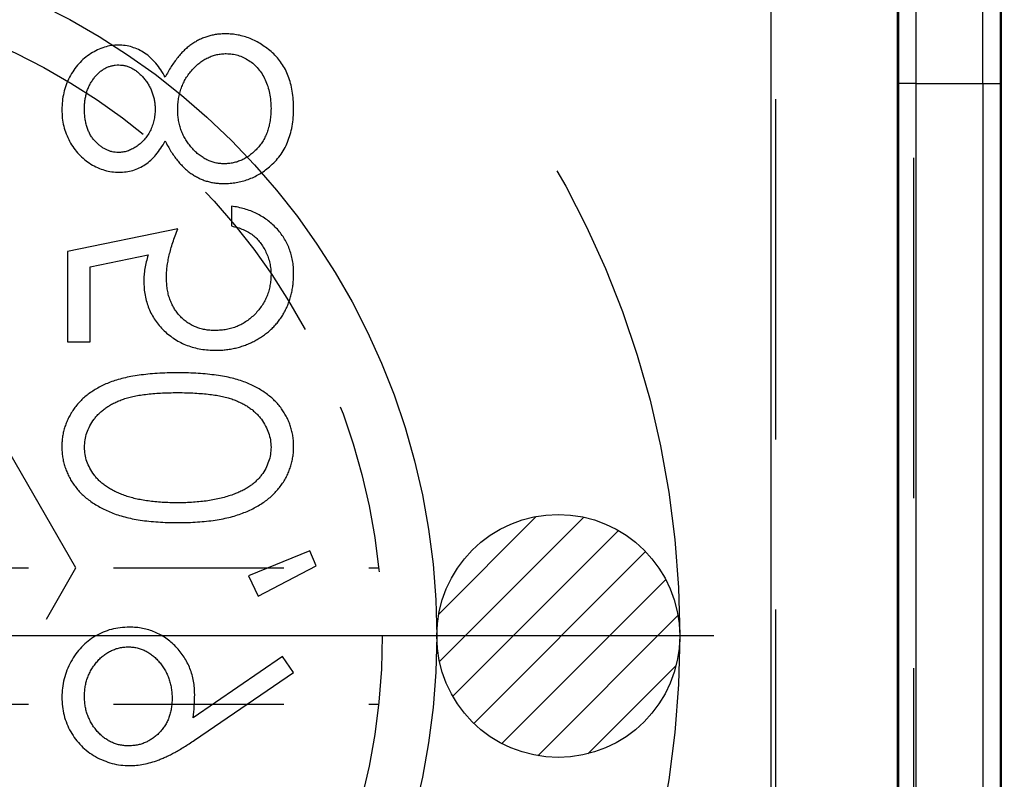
# Model space of a CAD drawing. Extents: x 2651 to 7771, y -1163 to 1075.
# Tile 175 of 256: x 4115 to 4129, y 454 to 465. Entities that reach past the tile are written whole.
import ezdxf

# ---------------------------------------------------------------- set-up
doc = ezdxf.new("R2010")
doc.units = 0
doc.header["$LTSCALE"] = 10
for name, pattern in [('CNSCEN', [17, 15, -1, 0, -1]), ('CNSHID', [4, 3, -1]), ('DASHED', [0.75, 0.5, -0.25]), ('HIDDEN', [0.375, 0.25, -0.125])]:
    doc.linetypes.add(name, pattern=pattern)
doc.layers.get('0').update_dxf_attribs({"linetype": 'CONTINUOUS'})
doc.layers.get('Defpoints').update_dxf_attribs({"linetype": 'CONTINUOUS'})
for name, color, linetype in [('1', 7, 'CONTINUOUS'), ('COOL', 150, 'HIDDEN'), ('DIM', 3, 'CONTINUOUS'), ('WL1-HL', 4, 'CNSHID'), ('WOR1-CL', 1, 'CNSCEN')]:
    doc.layers.add(name, color=color, linetype=linetype)
doc.styles.get("Standard").update_dxf_attribs({"font": 'romans.shx'})
doc.dimstyles.new('MM& INCH5', dxfattribs={"dimtxt": 5, "dimasz": 2.5, "dimexe": 1, "dimexo": 0.5, "dimtad": 0, "dimrnd": 1.38778e-17, "dimzin": 9, "dimdsep": 46, "dimtxsty": 'Standard', "dimblk": 'CLOSED', "dimcen": 0, "dimclrd": 3, "dimclre": 3, "dimclrt": 3, "dimazin": 2, "dimtfac": 0.75, "dimtofl": 0, "dimtmove": 0, "dimatfit": 3, "dimfxl": 0, "dimtolj": 1, "dimarcsym": 0})

# ---------------------------------------------------------------- blocks, each defined once
blk = doc.blocks.new('DSD')
at = {"layer": '1', "color": 6, "linetype": 'DASHED'}
for p, q in [((499.908, 459.883), (499.908, 509.019)), ((501.927, 509.019), (501.927, 460.933)), ((501.71, 495.113), (501.705, 495.113))]:
    blk.add_line(p, q, dxfattribs=at)
at = {"layer": '1', "color": 252, "linetype": 'Continuous'}
for p, q in [((501.692, 464.145), (501.692, 508.531)), ((499.831, 508.003), (499.831, 464.659)), ((501.71, 495.113), (501.71, 477.638)), ((501.969, 495.113), (501.71, 495.113)), ((501.969, 495.113), (502.947, 495.113)), ((501.969, 477.638), (501.969, 495.113)), ((502.947, 495.113), (502.947, 477.638)), ((502.947, 495.113), (503.206, 495.113)), ((503.206, 477.638), (503.206, 495.113))]:
    blk.add_line(p, q, dxfattribs=at)
at = {"layer": '1', "color": 7, "linetype": 'Continuous'}
for p, q in [((503.222, 464.844), (503.222, 508.076)), ((491.91, 493.31), (491.91, 493.019)), ((491.121, 492.978), (489.501, 492.646)), ((489.501, 492.646), (489.501, 491.317)), ((489.834, 492.419), (490.685, 492.593)), ((489.834, 491.317), (489.834, 492.419)), ((489.501, 491.317), (489.834, 491.317)), ((493.06, 488.245), (492.159, 487.878)), ((493.155, 488.027), (493.06, 488.245)), ((492.303, 487.58), (493.155, 488.027)), ((492.159, 487.878), (492.303, 487.58)), ((492.661, 486.692), (491.345, 485.791)), ((492.823, 486.459), (492.661, 486.692)), ((491.365, 485.462), (492.823, 486.459))]:
    blk.add_line(p, q, dxfattribs=at)
at = {"layer": '1', "color": 252, "linetype": 'Continuous'}
blk.add_ellipse((503.149, 495.113), major_axis=(0, 13.213), ratio=0.004363, start_param=4.712389, end_param=6.146594, dxfattribs=at)
at = {"layer": '1', "color": 7, "linetype": 'Continuous'}
blk.add_ellipse((502.89, 495.113), major_axis=(0, 12.954), ratio=0.004451, start_param=4.712389, end_param=6.146594, dxfattribs=at)
at = {"layer": '1', "color": 252, "linetype": 'Continuous'}
blk.add_rational_spline([(501.825, 508.326), (501.757, 508.326), (501.71, 502.853), (501.71, 495.113)], [1, 0.804737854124, 0.804737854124, 1], degree=3, dxfattribs=at)
blk.add_open_spline([(501.969, 495.113), (501.969, 495.394), (501.969, 495.967), (501.97, 496.839), (501.972, 497.737), (501.975, 498.655), (501.978, 499.586), (501.982, 500.522), (501.986, 501.455), (501.992, 502.375), (501.998, 503.272), (502.005, 504.132), (502.012, 504.945), (502.02, 505.695), (502.029, 506.369), (502.039, 506.953), (502.049, 507.432), (502.06, 507.789), (502.072, 508.022), (502.08, 508.052), (502.084, 508.067)], degree=3, knots=[0, 0, 0, 0, 0.041403, 0.084471, 0.129205, 0.175604, 0.223668, 0.273397, 0.324791, 0.377851, 0.432575, 0.488964, 0.547018, 0.606736, 0.668119, 0.731167, 0.795879, 0.862255, 0.930296, 1, 1, 1, 1], dxfattribs=at)
at = {"layer": '1', "color": 7, "linetype": 'Continuous'}
for points, knots in [([(491.823, 495.843), (491.801, 495.842), (491.756, 495.841), (491.689, 495.834), (491.625, 495.822), (491.562, 495.806), (491.501, 495.785), (491.441, 495.758), (491.384, 495.728), (491.327, 495.693), (491.273, 495.652), (491.22, 495.605), (491.169, 495.553), (491.119, 495.494), (491.07, 495.43), (491.024, 495.36), (490.978, 495.285), (490.95, 495.231), (490.936, 495.204)], [0, 0, 0, 0, 0.058854, 0.116315, 0.172675, 0.22878, 0.28458, 0.340257, 0.39663, 0.453507, 0.512318, 0.572648, 0.636022, 0.702363, 0.771483, 0.844184, 0.92007, 1, 1, 1, 1]), ([(492.823, 494.747), (492.822, 494.791), (492.82, 494.875), (492.806, 494.998), (492.781, 495.113), (492.747, 495.22), (492.704, 495.319), (492.649, 495.409), (492.586, 495.492), (492.512, 495.565), (492.434, 495.63), (492.352, 495.687), (492.269, 495.735), (492.184, 495.775), (492.096, 495.805), (492.007, 495.827), (491.916, 495.84), (491.854, 495.842), (491.823, 495.843)], [0, 0, 0, 0, 0.078556, 0.152863, 0.22356, 0.290375, 0.355403, 0.418291, 0.480389, 0.543073, 0.604924, 0.664398, 0.721943, 0.778375, 0.83383, 0.888861, 0.944089, 1, 1, 1, 1]), ([(490.249, 495.677), (490.215, 495.675), (490.146, 495.672), (490.042, 495.648), (489.941, 495.607), (489.842, 495.553), (489.748, 495.485), (489.665, 495.404), (489.591, 495.311), (489.53, 495.206), (489.479, 495.094), (489.445, 494.976), (489.422, 494.853), (489.42, 494.77), (489.418, 494.728)], [0, 0, 0, 0, 0.074058, 0.14887, 0.226668, 0.307735, 0.391157, 0.473929, 0.557928, 0.644989, 0.733364, 0.821092, 0.909287, 1, 1, 1, 1]), ([(490.936, 495.204), (490.915, 495.241), (490.876, 495.314), (490.803, 495.41), (490.724, 495.493), (490.637, 495.56), (490.546, 495.613), (490.45, 495.649), (490.351, 495.673), (490.283, 495.676), (490.249, 495.677)], [0, 0, 0, 0, 0.14586, 0.282426, 0.41085, 0.535029, 0.654701, 0.770133, 0.884556, 1, 1, 1, 1]), ([(491.121, 494.725), (491.121, 494.754), (491.122, 494.81), (491.133, 494.893), (491.149, 494.973), (491.173, 495.048), (491.203, 495.121), (491.24, 495.19), (491.284, 495.255), (491.334, 495.315), (491.388, 495.37), (491.444, 495.419), (491.503, 495.46), (491.565, 495.493), (491.628, 495.521), (491.695, 495.538), (491.763, 495.55), (491.81, 495.551), (491.833, 495.552)], [0, 0, 0, 0, 0.071269, 0.139812, 0.206497, 0.271535, 0.336082, 0.400528, 0.464984, 0.53005, 0.594423, 0.655583, 0.714849, 0.772115, 0.828999, 0.885122, 0.942079, 1, 1, 1, 1]), ([(491.833, 495.552), (491.862, 495.551), (491.92, 495.548), (492.005, 495.529), (492.088, 495.497), (492.167, 495.452), (492.241, 495.397), (492.305, 495.33), (492.363, 495.253), (492.409, 495.166), (492.446, 495.071), (492.471, 494.968), (492.488, 494.858), (492.49, 494.783), (492.491, 494.744)], [0, 0, 0, 0, 0.074898, 0.148596, 0.224471, 0.302323, 0.381919, 0.461149, 0.542417, 0.626716, 0.714597, 0.804903, 0.900127, 1, 1, 1, 1]), ([(489.751, 494.744), (489.751, 494.767), (489.752, 494.811), (489.759, 494.876), (489.771, 494.938), (489.786, 494.998), (489.808, 495.054), (489.833, 495.107), (489.864, 495.157), (489.899, 495.204), (489.937, 495.246), (489.976, 495.284), (490.018, 495.315), (490.062, 495.342), (490.108, 495.361), (490.155, 495.375), (490.204, 495.385), (490.237, 495.386), (490.254, 495.386)], [0, 0, 0, 0, 0.075243, 0.147209, 0.216447, 0.284025, 0.350655, 0.415031, 0.47963, 0.544652, 0.608044, 0.667828, 0.725114, 0.780992, 0.835527, 0.889438, 0.944072, 1, 1, 1, 1]), ([(490.254, 495.386), (490.271, 495.385), (490.304, 495.384), (490.354, 495.374), (490.402, 495.36), (490.449, 495.337), (490.495, 495.31), (490.539, 495.276), (490.583, 495.236), (490.624, 495.19), (490.663, 495.141), (490.696, 495.089), (490.724, 495.034), (490.748, 494.978), (490.766, 494.919), (490.779, 494.858), (490.787, 494.796), (490.788, 494.754), (490.789, 494.732)], [0, 0, 0, 0, 0.054564, 0.107826, 0.161924, 0.21751, 0.274498, 0.334815, 0.397555, 0.464755, 0.532901, 0.600097, 0.665354, 0.731084, 0.796883, 0.863292, 0.930831, 1, 1, 1, 1]), ([(489.418, 494.728), (489.42, 494.686), (489.422, 494.605), (489.444, 494.486), (489.481, 494.372), (489.531, 494.263), (489.592, 494.162), (489.667, 494.072), (489.75, 493.994), (489.844, 493.928), (489.942, 493.874), (490.046, 493.837), (490.151, 493.813), (490.223, 493.81), (490.259, 493.808)], [0, 0, 0, 0, 0.08941, 0.176306, 0.262626, 0.349446, 0.435498, 0.518928, 0.601355, 0.684256, 0.765807, 0.844877, 0.92228, 1, 1, 1, 1]), ([(490.248, 494.099), (490.232, 494.099), (490.202, 494.1), (490.156, 494.109), (490.112, 494.122), (490.069, 494.14), (490.027, 494.164), (489.985, 494.192), (489.945, 494.226), (489.906, 494.264), (489.87, 494.307), (489.837, 494.356), (489.81, 494.409), (489.788, 494.467), (489.772, 494.53), (489.759, 494.597), (489.752, 494.669), (489.751, 494.718), (489.751, 494.744)], [0, 0, 0, 0, 0.050902, 0.101034, 0.151084, 0.203062, 0.256248, 0.310847, 0.368769, 0.430015, 0.49252, 0.556049, 0.621996, 0.690192, 0.761385, 0.836356, 0.915487, 1, 1, 1, 1]), ([(490.789, 494.732), (490.788, 494.705), (490.786, 494.65), (490.771, 494.569), (490.748, 494.491), (490.716, 494.415), (490.675, 494.345), (490.627, 494.282), (490.572, 494.227), (490.51, 494.182), (490.445, 494.146), (490.38, 494.118), (490.314, 494.102), (490.269, 494.1), (490.248, 494.099)], [0, 0, 0, 0, 0.08969, 0.178494, 0.266838, 0.356558, 0.445334, 0.530806, 0.614076, 0.697707, 0.779142, 0.855354, 0.928557, 1, 1, 1, 1]), ([(491.803, 493.933), (491.78, 493.934), (491.737, 493.935), (491.672, 493.946), (491.61, 493.964), (491.549, 493.99), (491.491, 494.023), (491.434, 494.063), (491.379, 494.111), (491.327, 494.165), (491.279, 494.224), (491.237, 494.286), (491.201, 494.352), (491.172, 494.421), (491.149, 494.493), (491.133, 494.568), (491.122, 494.645), (491.121, 494.698), (491.121, 494.725)], [0, 0, 0, 0, 0.057339, 0.113063, 0.169181, 0.225775, 0.283826, 0.343454, 0.405907, 0.471392, 0.538003, 0.603064, 0.667602, 0.732225, 0.797005, 0.863048, 0.930357, 1, 1, 1, 1]), ([(492.491, 494.744), (492.49, 494.714), (492.489, 494.654), (492.479, 494.568), (492.463, 494.487), (492.44, 494.411), (492.412, 494.339), (492.376, 494.272), (492.335, 494.209), (492.286, 494.153), (492.233, 494.101), (492.178, 494.057), (492.121, 494.018), (492.061, 493.987), (492, 493.963), (491.936, 493.945), (491.87, 493.935), (491.825, 493.933), (491.803, 493.933)], [0, 0, 0, 0, 0.076559, 0.149161, 0.218827, 0.285567, 0.350313, 0.414125, 0.477179, 0.540368, 0.602202, 0.662034, 0.719934, 0.775907, 0.831115, 0.886667, 0.942552, 1, 1, 1, 1]), ([(492.467, 493.888), (492.496, 493.913), (492.552, 493.964), (492.625, 494.052), (492.687, 494.148), (492.737, 494.253), (492.775, 494.365), (492.803, 494.485), (492.819, 494.614), (492.822, 494.702), (492.823, 494.747)], [0, 0, 0, 0, 0.119283, 0.237093, 0.354796, 0.474576, 0.59746, 0.724926, 0.858883, 1, 1, 1, 1]), ([(490.259, 493.808), (490.294, 493.81), (490.363, 493.812), (490.463, 493.834), (490.558, 493.871), (490.646, 493.922), (490.728, 493.987), (490.804, 494.067), (490.875, 494.161), (490.915, 494.232), (490.936, 494.268)], [0, 0, 0, 0, 0.121904, 0.239413, 0.35541, 0.472091, 0.592859, 0.718703, 0.854892, 1, 1, 1, 1]), ([(490.936, 494.268), (490.95, 494.242), (490.977, 494.19), (491.02, 494.116), (491.066, 494.049), (491.112, 493.986), (491.16, 493.929), (491.21, 493.878), (491.26, 493.832), (491.313, 493.792), (491.367, 493.757), (491.423, 493.726), (491.481, 493.7), (491.541, 493.679), (491.602, 493.662), (491.665, 493.65), (491.73, 493.644), (491.774, 493.643), (491.797, 493.642)], [0, 0, 0, 0, 0.079525, 0.1551, 0.22722, 0.295911, 0.362056, 0.42552, 0.485813, 0.544495, 0.60146, 0.657841, 0.713974, 0.769468, 0.82613, 0.882885, 0.940701, 1, 1, 1, 1]), ([(491.797, 493.642), (491.828, 493.643), (491.89, 493.644), (491.981, 493.657), (492.069, 493.675), (492.155, 493.702), (492.238, 493.737), (492.317, 493.78), (492.395, 493.829), (492.443, 493.868), (492.467, 493.888)], [0, 0, 0, 0, 0.128158, 0.253673, 0.377325, 0.499385, 0.622918, 0.745839, 0.871395, 1, 1, 1, 1]), ([(492.823, 492.322), (492.822, 492.354), (492.821, 492.418), (492.808, 492.511), (492.789, 492.6), (492.761, 492.686), (492.725, 492.767), (492.68, 492.845), (492.629, 492.919), (492.569, 492.988), (492.504, 493.052), (492.433, 493.109), (492.357, 493.16), (492.277, 493.204), (492.192, 493.242), (492.102, 493.271), (492.007, 493.295), (491.943, 493.305), (491.91, 493.31)], [0, 0, 0, 0, 0.065421, 0.128708, 0.190236, 0.250724, 0.310637, 0.370766, 0.431615, 0.493523, 0.555883, 0.617342, 0.678668, 0.740711, 0.802985, 0.866803, 0.932347, 1, 1, 1, 1]), ([(490.955, 492.264), (490.955, 492.289), (490.956, 492.341), (490.964, 492.421), (490.978, 492.504), (490.996, 492.592), (491.019, 492.683), (491.048, 492.778), (491.082, 492.877), (491.108, 492.944), (491.121, 492.978)], [0, 0, 0, 0, 0.102203, 0.211023, 0.3251, 0.446502, 0.573788, 0.708901, 0.850358, 1, 1, 1, 1]), ([(491.91, 493.019), (491.94, 493.012), (492, 492.999), (492.083, 492.968), (492.158, 492.932), (492.224, 492.888), (492.282, 492.835), (492.333, 492.776), (492.379, 492.709), (492.418, 492.634), (492.451, 492.556), (492.473, 492.474), (492.489, 492.39), (492.49, 492.334), (492.491, 492.305)], [0, 0, 0, 0, 0.094687, 0.181994, 0.264377, 0.34218, 0.418618, 0.496509, 0.577369, 0.661511, 0.746733, 0.831258, 0.915206, 1, 1, 1, 1]), ([(490.685, 492.593), (490.676, 492.559), (490.658, 492.493), (490.637, 492.395), (490.625, 492.301), (490.623, 492.241), (490.622, 492.212)], [0, 0, 0, 0, 0.275068, 0.532901, 0.773973, 1, 1, 1, 1]), ([(490.622, 492.212), (490.623, 492.176), (490.625, 492.105), (490.64, 492.001), (490.663, 491.901), (490.695, 491.807), (490.737, 491.717), (490.789, 491.633), (490.849, 491.553), (490.919, 491.479), (490.996, 491.412), (491.078, 491.353), (491.166, 491.303), (491.259, 491.263), (491.357, 491.231), (491.461, 491.209), (491.57, 491.195), (491.644, 491.193), (491.682, 491.193)], [0, 0, 0, 0, 0.065808, 0.129394, 0.190894, 0.251281, 0.310815, 0.370371, 0.430768, 0.492881, 0.555104, 0.616067, 0.677256, 0.73826, 0.800762, 0.864778, 0.931045, 1, 1, 1, 1]), ([(491.67, 491.483), (491.644, 491.484), (491.593, 491.485), (491.518, 491.495), (491.448, 491.512), (491.381, 491.535), (491.318, 491.565), (491.258, 491.602), (491.203, 491.645), (491.152, 491.696), (491.105, 491.75), (491.065, 491.811), (491.031, 491.876), (491.002, 491.945), (490.981, 492.019), (490.966, 492.096), (490.957, 492.179), (490.955, 492.235), (490.955, 492.264)], [0, 0, 0, 0, 0.065351, 0.127916, 0.18836, 0.247216, 0.30563, 0.36377, 0.422661, 0.482687, 0.5433, 0.604118, 0.664965, 0.727413, 0.791468, 0.858055, 0.927037, 1, 1, 1, 1]), ([(492.491, 492.305), (492.49, 492.278), (492.489, 492.223), (492.477, 492.143), (492.459, 492.065), (492.433, 491.991), (492.401, 491.919), (492.359, 491.852), (492.312, 491.786), (492.257, 491.724), (492.197, 491.668), (492.133, 491.618), (492.064, 491.577), (491.992, 491.542), (491.917, 491.516), (491.838, 491.497), (491.755, 491.486), (491.698, 491.484), (491.67, 491.483)], [0, 0, 0, 0, 0.064207, 0.126425, 0.18768, 0.248216, 0.308305, 0.369661, 0.431699, 0.495947, 0.559758, 0.622295, 0.683911, 0.745092, 0.80674, 0.869087, 0.93329, 1, 1, 1, 1]), ([(491.682, 491.193), (491.708, 491.193), (491.761, 491.194), (491.839, 491.201), (491.915, 491.213), (491.989, 491.229), (492.062, 491.25), (492.133, 491.275), (492.203, 491.306), (492.27, 491.34), (492.335, 491.378), (492.396, 491.42), (492.454, 491.465), (492.507, 491.513), (492.556, 491.565), (492.602, 491.62), (492.644, 491.678), (492.681, 491.74), (492.715, 491.804), (492.743, 491.871), (492.768, 491.94), (492.788, 492.012), (492.804, 492.086), (492.815, 492.162), (492.822, 492.241), (492.823, 492.295), (492.823, 492.322)], [0, 0, 0, 0, 0.044014, 0.087434, 0.130118, 0.172554, 0.214555, 0.256298, 0.298438, 0.340849, 0.382715, 0.423924, 0.464246, 0.504074, 0.543862, 0.583567, 0.623094, 0.663229, 0.703551, 0.743938, 0.784541, 0.82575, 0.867757, 0.910745, 0.954914, 1, 1, 1, 1]), ([(491.122, 490.86), (491.07, 490.86), (490.969, 490.86), (490.822, 490.853), (490.685, 490.842), (490.556, 490.827), (490.436, 490.809), (490.326, 490.785), (490.224, 490.757), (490.131, 490.725), (490.046, 490.689), (489.966, 490.65), (489.892, 490.606), (489.822, 490.56), (489.758, 490.509), (489.699, 490.456), (489.647, 490.399), (489.599, 490.338), (489.557, 490.274), (489.52, 490.209), (489.488, 490.141), (489.463, 490.072), (489.443, 490.001), (489.429, 489.928), (489.42, 489.854), (489.419, 489.803), (489.418, 489.778)], [0, 0, 0, 0, 0.068595, 0.133246, 0.194313, 0.251279, 0.304513, 0.354235, 0.400481, 0.443411, 0.484015, 0.523252, 0.561042, 0.5979, 0.633518, 0.668314, 0.702496, 0.736685, 0.770293, 0.803437, 0.835913, 0.86846, 0.900847, 0.933467, 0.966258, 1, 1, 1, 1]), ([(492.823, 489.778), (492.823, 489.803), (492.822, 489.854), (492.813, 489.928), (492.799, 490.001), (492.779, 490.071), (492.755, 490.14), (492.723, 490.207), (492.687, 490.272), (492.645, 490.335), (492.598, 490.396), (492.545, 490.453), (492.486, 490.506), (492.422, 490.556), (492.353, 490.603), (492.278, 490.646), (492.198, 490.687), (492.111, 490.723), (492.018, 490.756), (491.916, 490.785), (491.805, 490.807), (491.685, 490.827), (491.557, 490.842), (491.42, 490.853), (491.274, 490.86), (491.173, 490.86), (491.122, 490.86)], [0, 0, 0, 0, 0.033787, 0.066622, 0.099285, 0.131361, 0.163585, 0.196104, 0.228902, 0.262158, 0.295991, 0.330218, 0.36506, 0.400951, 0.43762, 0.475708, 0.515381, 0.556414, 0.599765, 0.646424, 0.696431, 0.749782, 0.806573, 0.867436, 0.931887, 1, 1, 1, 1]), ([(489.751, 489.768), (489.752, 489.804), (489.756, 489.876), (489.783, 489.981), (489.829, 490.083), (489.88, 490.164), (489.928, 490.226), (489.97, 490.269), (490.016, 490.31), (490.067, 490.348), (490.121, 490.383), (490.179, 490.415), (490.242, 490.444), (490.309, 490.471), (490.383, 490.495), (490.464, 490.514), (490.553, 490.532), (490.651, 490.545), (490.757, 490.557), (490.871, 490.564), (490.993, 490.57), (491.077, 490.57), (491.121, 490.57)], [0, 0, 0, 0, 0.060387, 0.120883, 0.182755, 0.247811, 0.281299, 0.315088, 0.349702, 0.384857, 0.420966, 0.458511, 0.497175, 0.537602, 0.580503, 0.627468, 0.678388, 0.733983, 0.793747, 0.857714, 0.926698, 1, 1, 1, 1]), ([(491.121, 490.57), (491.164, 490.57), (491.248, 490.57), (491.37, 490.564), (491.484, 490.556), (491.589, 490.546), (491.687, 490.532), (491.776, 490.515), (491.858, 490.496), (491.931, 490.472), (491.998, 490.445), (492.061, 490.416), (492.12, 490.384), (492.174, 490.349), (492.224, 490.311), (492.27, 490.27), (492.312, 490.225), (492.361, 490.164), (492.413, 490.083), (492.457, 489.98), (492.485, 489.875), (492.489, 489.804), (492.491, 489.768)], [0, 0, 0, 0, 0.072951, 0.141584, 0.205926, 0.265301, 0.320597, 0.371817, 0.41879, 0.461699, 0.502134, 0.540804, 0.578181, 0.614297, 0.649678, 0.684299, 0.718359, 0.752081, 0.817652, 0.879722, 0.939966, 1, 1, 1, 1]), ([(489.418, 489.778), (489.419, 489.752), (489.42, 489.701), (489.428, 489.625), (489.443, 489.551), (489.463, 489.479), (489.488, 489.409), (489.52, 489.34), (489.556, 489.273), (489.6, 489.209), (489.648, 489.147), (489.702, 489.088), (489.762, 489.033), (489.827, 488.981), (489.899, 488.933), (489.975, 488.887), (490.058, 488.846), (490.147, 488.806), (490.242, 488.772), (490.345, 488.741), (490.455, 488.716), (490.573, 488.696), (490.7, 488.68), (490.834, 488.668), (490.975, 488.662), (491.072, 488.661), (491.122, 488.66)], [0, 0, 0, 0, 0.033788, 0.067194, 0.099862, 0.132567, 0.165151, 0.197913, 0.231319, 0.265083, 0.299255, 0.334399, 0.369943, 0.406284, 0.444064, 0.482998, 0.523354, 0.565537, 0.609613, 0.656391, 0.705885, 0.758325, 0.813832, 0.872795, 0.934722, 1, 1, 1, 1]), ([(491.121, 488.951), (491.082, 488.951), (491.006, 488.952), (490.894, 488.956), (490.788, 488.966), (490.687, 488.977), (490.592, 488.993), (490.502, 489.01), (490.418, 489.033), (490.339, 489.058), (490.265, 489.087), (490.196, 489.118), (490.133, 489.152), (490.074, 489.188), (490.02, 489.227), (489.973, 489.269), (489.929, 489.313), (489.88, 489.375), (489.829, 489.456), (489.783, 489.557), (489.756, 489.662), (489.752, 489.733), (489.751, 489.768)], [0, 0, 0, 0, 0.065681, 0.128486, 0.188175, 0.245106, 0.299448, 0.350823, 0.399942, 0.446672, 0.491255, 0.533376, 0.573853, 0.612526, 0.649597, 0.685532, 0.720106, 0.753838, 0.818925, 0.880493, 0.940311, 1, 1, 1, 1]), ([(491.122, 488.66), (491.172, 488.661), (491.268, 488.662), (491.409, 488.668), (491.542, 488.68), (491.668, 488.695), (491.786, 488.716), (491.896, 488.741), (491.998, 488.77), (492.093, 488.805), (492.181, 488.843), (492.263, 488.885), (492.34, 488.929), (492.411, 488.978), (492.477, 489.03), (492.537, 489.086), (492.591, 489.145), (492.64, 489.207), (492.683, 489.272), (492.721, 489.339), (492.752, 489.408), (492.778, 489.478), (492.798, 489.551), (492.812, 489.625), (492.822, 489.701), (492.823, 489.752), (492.823, 489.778)], [0, 0, 0, 0, 0.065063, 0.126773, 0.185516, 0.240765, 0.29298, 0.34225, 0.388919, 0.432776, 0.474628, 0.514775, 0.553606, 0.591426, 0.628028, 0.663804, 0.698984, 0.733591, 0.767628, 0.801208, 0.834264, 0.866981, 0.89972, 0.932702, 0.966176, 1, 1, 1, 1]), ([(492.491, 489.768), (492.489, 489.732), (492.486, 489.661), (492.458, 489.556), (492.415, 489.454), (492.364, 489.375), (492.316, 489.314), (492.274, 489.271), (492.228, 489.231), (492.178, 489.193), (492.124, 489.158), (492.065, 489.127), (492.002, 489.098), (491.957, 489.082), (491.935, 489.073)], [0, 0, 0, 0, 0.112813, 0.225394, 0.339595, 0.459675, 0.521735, 0.583926, 0.648174, 0.713881, 0.781004, 0.851451, 0.924051, 1, 1, 1, 1]), ([(491.935, 489.073), (491.906, 489.063), (491.847, 489.044), (491.756, 489.018), (491.661, 488.998), (491.561, 488.98), (491.457, 488.968), (491.349, 488.958), (491.236, 488.952), (491.16, 488.951), (491.121, 488.951)], [0, 0, 0, 0, 0.110588, 0.224542, 0.342503, 0.464324, 0.590756, 0.722227, 0.858843, 1, 1, 1, 1]), ([(490.41, 487.124), (490.365, 487.122), (490.276, 487.119), (490.146, 487.094), (490.023, 487.052), (489.908, 486.994), (489.801, 486.921), (489.706, 486.833), (489.622, 486.73), (489.549, 486.616), (489.491, 486.493), (489.449, 486.364), (489.423, 486.229), (489.42, 486.139), (489.418, 486.093)], [0, 0, 0, 0, 0.085249, 0.167327, 0.248175, 0.328829, 0.409908, 0.490584, 0.572993, 0.658265, 0.744222, 0.82906, 0.913938, 1, 1, 1, 1]), ([(491.37, 486.132), (491.369, 486.166), (491.367, 486.233), (491.354, 486.331), (491.333, 486.425), (491.302, 486.515), (491.263, 486.602), (491.215, 486.684), (491.159, 486.763), (491.094, 486.836), (491.023, 486.903), (490.948, 486.963), (490.868, 487.012), (490.784, 487.053), (490.696, 487.085), (490.605, 487.107), (490.509, 487.121), (490.443, 487.123), (490.41, 487.124)], [0, 0, 0, 0, 0.066295, 0.130131, 0.192862, 0.25436, 0.31591, 0.377338, 0.440205, 0.504175, 0.568034, 0.630228, 0.690861, 0.751422, 0.811466, 0.87275, 0.935391, 1, 1, 1, 1]), ([(489.751, 486.108), (489.751, 486.133), (489.753, 486.181), (489.761, 486.252), (489.776, 486.321), (489.797, 486.386), (489.824, 486.45), (489.856, 486.51), (489.895, 486.567), (489.939, 486.621), (489.986, 486.671), (490.037, 486.714), (490.091, 486.751), (490.146, 486.781), (490.205, 486.804), (490.266, 486.821), (490.329, 486.831), (490.372, 486.833), (490.394, 486.833)], [0, 0, 0, 0, 0.068712, 0.134812, 0.199538, 0.263335, 0.326747, 0.390328, 0.454126, 0.519203, 0.58351, 0.645497, 0.70529, 0.763488, 0.821856, 0.880004, 0.939108, 1, 1, 1, 1]), ([(490.394, 486.833), (490.416, 486.833), (490.459, 486.831), (490.523, 486.821), (490.583, 486.803), (490.642, 486.779), (490.698, 486.748), (490.751, 486.709), (490.802, 486.664), (490.85, 486.612), (490.894, 486.556), (490.933, 486.496), (490.965, 486.434), (490.991, 486.368), (491.012, 486.3), (491.027, 486.228), (491.036, 486.154), (491.037, 486.104), (491.038, 486.078)], [0, 0, 0, 0, 0.05954, 0.117423, 0.17444, 0.231734, 0.289722, 0.3492, 0.410516, 0.47508, 0.540094, 0.604444, 0.668697, 0.73211, 0.796739, 0.862906, 0.930462, 1, 1, 1, 1]), ([(491.345, 485.791), (491.352, 485.849), (491.366, 485.962), (491.369, 486.076), (491.37, 486.132)], [0, 0, 0, 0, 0.507858, 1, 1, 1, 1]), ([(489.418, 486.093), (489.42, 486.048), (489.423, 485.959), (489.448, 485.829), (489.489, 485.704), (489.546, 485.586), (489.618, 485.476), (489.703, 485.377), (489.802, 485.291), (489.913, 485.219), (490.031, 485.162), (490.155, 485.12), (490.283, 485.094), (490.37, 485.091), (490.414, 485.089)], [0, 0, 0, 0, 0.085532, 0.169003, 0.251943, 0.335682, 0.419409, 0.501265, 0.583703, 0.668, 0.751919, 0.834598, 0.916526, 1, 1, 1, 1]), ([(490.394, 485.38), (490.372, 485.381), (490.329, 485.382), (490.266, 485.392), (490.205, 485.409), (490.146, 485.432), (490.091, 485.462), (490.037, 485.499), (489.986, 485.542), (489.938, 485.592), (489.895, 485.646), (489.856, 485.704), (489.824, 485.764), (489.797, 485.827), (489.776, 485.893), (489.761, 485.962), (489.753, 486.034), (489.751, 486.083), (489.751, 486.108)], [0, 0, 0, 0, 0.06076, 0.119735, 0.177757, 0.235999, 0.29407, 0.353733, 0.415973, 0.48014, 0.545076, 0.608735, 0.672178, 0.735453, 0.799112, 0.864284, 0.930837, 1, 1, 1, 1]), ([(491.038, 486.078), (491.037, 486.052), (491.036, 486.002), (491.027, 485.929), (491.012, 485.859), (490.991, 485.794), (490.966, 485.732), (490.933, 485.674), (490.894, 485.62), (490.851, 485.571), (490.802, 485.526), (490.751, 485.487), (490.698, 485.454), (490.641, 485.427), (490.583, 485.405), (490.522, 485.39), (490.459, 485.382), (490.416, 485.381), (490.394, 485.38)], [0, 0, 0, 0, 0.072713, 0.141547, 0.208363, 0.272462, 0.33539, 0.397711, 0.459383, 0.522098, 0.584315, 0.644392, 0.703345, 0.761509, 0.82003, 0.878517, 0.938265, 1, 1, 1, 1]), ([(490.414, 485.089), (490.448, 485.09), (490.517, 485.093), (490.621, 485.108), (490.728, 485.134), (490.819, 485.164), (490.893, 485.193), (490.952, 485.22), (491.014, 485.25), (491.079, 485.285), (491.147, 485.323), (491.217, 485.366), (491.29, 485.412), (491.339, 485.445), (491.365, 485.462)], [0, 0, 0, 0, 0.09832, 0.199417, 0.305603, 0.416162, 0.474582, 0.537006, 0.603857, 0.67409, 0.749417, 0.828253, 0.912054, 1, 1, 1, 1])]:
    blk.add_open_spline(points, degree=3, knots=knots, dxfattribs=at)
blk = doc.blocks.new('*D109')
at = {"layer": 'Defpoints', "color": 0}
for p in [(4086.684, 927.642), (4086.684, 894.882), (4171.684, 387.642)]:
    blk.add_point(p, dxfattribs=at)
at = {"layer": 'DIM', "color": 3, "lineweight": -2}
blk.add_line((4086.684, 895.382), (4086.684, 927.642), dxfattribs=at)
at = {"layer": 'DIM', "color": 3, "insert": (4086.684, 948.624), "char_height": 5, "attachment_point": 5, "rotation": 90}
blk.add_mtext('\\A1;85 [3.346]', dxfattribs=at)
blk = doc.blocks.new('_Closed')
at = {"color": 0, "linetype": 'ByBlock', "lineweight": -2}
for p, q in [((-1, 0.1667), (0, 0)), ((-1, 0.1667), (-1, -0.1667)), ((0, 0), (-1, -0.1667)), ((0, 0), (-1, 0))]:
    blk.add_line(p, q, dxfattribs=at)
blk = doc.blocks.new('*D110')
at = {"layer": 'Defpoints', "color": 0}
for p in [(4064.684, 927.642), (4064.684, 906.842), (4171.684, 387.642)]:
    blk.add_point(p, dxfattribs=at)
at = {"layer": 'DIM', "color": 3, "lineweight": -2}
blk.add_line((4064.684, 907.342), (4064.684, 927.642), dxfattribs=at)
at = {"layer": 'DIM', "color": 3, "insert": (4064.684, 950.648), "char_height": 5, "attachment_point": 5, "rotation": 90}
blk.add_mtext('\\A1;107 [4.213]', dxfattribs=at)
blk = doc.blocks.new('*D111')
at = {"layer": 'Defpoints', "color": 0}
for p in [(4051.684, 927.642), (4051.684, 912.642), (4171.684, 387.642)]:
    blk.add_point(p, dxfattribs=at)
at = {"layer": 'DIM', "color": 3, "lineweight": -2}
blk.add_line((4051.684, 913.142), (4051.684, 927.642), dxfattribs=at)
at = {"layer": 'DIM', "color": 3, "insert": (4051.684, 950.648), "char_height": 5, "attachment_point": 5, "rotation": 90}
blk.add_mtext('\\A1;120 [4.724]', dxfattribs=at)
blk = doc.blocks.new('*D112')
at = {"layer": 'Defpoints', "color": 0}
for p in [(3974.684, 927.642), (3974.684, 892.822), (4171.684, 387.642)]:
    blk.add_point(p, dxfattribs=at)
at = {"layer": 'DIM', "color": 3, "lineweight": -2}
blk.add_line((3974.684, 893.322), (3974.684, 927.642), dxfattribs=at)
at = {"layer": 'DIM', "color": 3, "insert": (3974.684, 950.648), "char_height": 5, "attachment_point": 5, "rotation": 90}
blk.add_mtext('\\A1;197 [7.756]', dxfattribs=at)
blk = doc.blocks.new('*D113')
at = {"layer": 'Defpoints', "color": 0}
for p in [(3966.684, 927.642), (3971.684, 807.17), (4171.684, 387.642)]:
    blk.add_point(p, dxfattribs=at)
at = {"layer": 'DIM', "color": 3, "lineweight": -2}
for p, q in [((3966.684, 922.642), (3966.684, 927.642)), ((3971.684, 917.642), (3966.684, 922.642)), ((3971.684, 807.67), (3971.684, 917.642))]:
    blk.add_line(p, q, dxfattribs=at)
at = {"layer": 'DIM', "color": 3, "insert": (3966.684, 951.005), "char_height": 5, "attachment_point": 5, "rotation": 90}
blk.add_mtext('\\A1;200 [7.874]', dxfattribs=at)
blk = doc.blocks.new('*D114')
at = {"layer": 'Defpoints', "color": 0}
for p in [(3931.684, 927.642), (3931.684, 912.642), (4171.684, 387.642)]:
    blk.add_point(p, dxfattribs=at)
at = {"layer": 'DIM', "color": 3, "lineweight": -2}
blk.add_line((3931.684, 913.142), (3931.684, 927.642), dxfattribs=at)
at = {"layer": 'DIM', "color": 3, "insert": (3931.684, 951.005), "char_height": 5, "attachment_point": 5, "rotation": 90}
blk.add_mtext('\\A1;240 [9.449]', dxfattribs=at)
blk = doc.blocks.new('*D115')
at = {"layer": 'Defpoints', "color": 0}
for p in [(3896.684, 927.642), (3896.684, 910.642), (4171.684, 387.642)]:
    blk.add_point(p, dxfattribs=at)
at = {"layer": 'DIM', "color": 3, "lineweight": -2}
blk.add_line((3896.684, 911.142), (3896.684, 927.642), dxfattribs=at)
at = {"layer": 'DIM', "color": 3, "insert": (3896.684, 953.386), "char_height": 5, "attachment_point": 5, "rotation": 90}
blk.add_mtext('\\A1;275 [10.827]', dxfattribs=at)
blk = doc.blocks.new('*D122')
at = {"layer": 'Defpoints', "color": 0}
for p in [(3881.004, 912.642), (3898.684, 912.642), (4171.684, 387.642)]:
    blk.add_point(p, dxfattribs=at)
at = {"layer": 'DIM', "color": 3, "lineweight": -2}
blk.add_line((3898.184, 912.642), (3881.004, 912.642), dxfattribs=at)
at = {"layer": 'DIM', "color": 3, "insert": (3855.26, 912.642), "char_height": 5, "attachment_point": 5}
blk.add_mtext('\\A1;525 [20.669]', dxfattribs=at)
blk = doc.blocks.new('*D123')
at = {"layer": 'Defpoints', "color": 0}
for p in [(3857.842, 862.642), (3869.984, 862.642), (4171.684, 387.642)]:
    blk.add_point(p, dxfattribs=at)
at = {"layer": 'DIM', "color": 3, "lineweight": -2}
blk.add_line((3869.484, 862.642), (3857.842, 862.642), dxfattribs=at)
at = {"layer": 'DIM', "color": 3, "insert": (3832.098, 862.642), "char_height": 5, "attachment_point": 5}
blk.add_mtext('\\A1;475 [18.701]', dxfattribs=at)
blk = doc.blocks.new('*D124')
at = {"layer": 'Defpoints', "color": 0}
for p in [(3941.504, 859.642), (3857.842, 854.642), (4171.684, 387.642)]:
    blk.add_point(p, dxfattribs=at)
at = {"layer": 'DIM', "color": 3, "lineweight": -2}
for p, q in [((3867.842, 859.642), (3862.842, 854.642)), ((3941.004, 859.642), (3867.842, 859.642)), ((3862.842, 854.642), (3857.842, 854.642))]:
    blk.add_line(p, q, dxfattribs=at)
at = {"layer": 'DIM', "color": 3, "insert": (3832.098, 854.642), "char_height": 5, "attachment_point": 5}
blk.add_mtext('\\A1;472 [18.583]', dxfattribs=at)
blk = doc.blocks.new('*D125')
at = {"layer": 'Defpoints', "color": 0}
for p in [(3870.047, 797.642), (3962.156, 797.642), (4171.684, 387.642)]:
    blk.add_point(p, dxfattribs=at)
at = {"layer": 'DIM', "color": 3, "lineweight": -2}
blk.add_line((3961.656, 797.642), (3870.047, 797.642), dxfattribs=at)
at = {"layer": 'DIM', "color": 3, "insert": (3844.303, 797.642), "char_height": 5, "attachment_point": 5}
blk.add_mtext('\\A1;410 [16.142]', dxfattribs=at)
blk = doc.blocks.new('*D126')
at = {"layer": 'Defpoints', "color": 0}
for p in [(3870.047, 832.642), (4069.264, 832.642), (4171.684, 387.642)]:
    blk.add_point(p, dxfattribs=at)
at = {"layer": 'DIM', "color": 3, "lineweight": -2}
blk.add_line((4068.764, 832.642), (3870.047, 832.642), dxfattribs=at)
at = {"layer": 'DIM', "color": 3, "insert": (3846.684, 832.642), "char_height": 5, "attachment_point": 5}
blk.add_mtext('\\A1;445 [17.52]', dxfattribs=at)
blk = doc.blocks.new('*D127')
at = {"layer": 'Defpoints', "color": 0}
for p in [(3857.842, 879.642), (4071.444, 879.642), (4171.684, 387.642)]:
    blk.add_point(p, dxfattribs=at)
at = {"layer": 'DIM', "color": 3, "lineweight": -2}
blk.add_line((4070.944, 879.642), (3857.842, 879.642), dxfattribs=at)
at = {"layer": 'DIM', "color": 3, "insert": (3834.479, 879.642), "char_height": 5, "attachment_point": 5}
blk.add_mtext('\\A1;492 [19.37]', dxfattribs=at)
blk = doc.blocks.new('*D128')
at = {"layer": 'Defpoints', "color": 0}
for p in [(3857.842, 899.642), (4057.484, 899.642), (4171.684, 387.642)]:
    blk.add_point(p, dxfattribs=at)
at = {"layer": 'DIM', "color": 3, "lineweight": -2}
blk.add_line((4056.984, 899.642), (3857.842, 899.642), dxfattribs=at)
at = {"layer": 'DIM', "color": 3, "insert": (3832.098, 899.642), "char_height": 5, "attachment_point": 5}
blk.add_mtext('\\A1;512 [20.157]', dxfattribs=at)
blk = doc.blocks.new('*D129')
at = {"layer": 'Defpoints', "color": 0}
for p in [(3870.047, 743.242), (4076.434, 743.242), (4171.684, 387.642)]:
    blk.add_point(p, dxfattribs=at)
at = {"layer": 'DIM', "color": 3, "lineweight": -2}
blk.add_line((4075.934, 743.242), (3870.047, 743.242), dxfattribs=at)
at = {"layer": 'DIM', "color": 3, "insert": (3849.065, 743.242), "char_height": 5, "attachment_point": 5}
blk.add_mtext('\\A1;355.6 [14]', dxfattribs=at)
blk = doc.blocks.new('*D130')
at = {"layer": 'Defpoints', "color": 0}
for p in [(3870.047, 762.642), (3896.684, 762.642), (4171.684, 387.642)]:
    blk.add_point(p, dxfattribs=at)
at = {"layer": 'DIM', "color": 3, "lineweight": -2}
blk.add_line((3896.184, 762.642), (3870.047, 762.642), dxfattribs=at)
at = {"layer": 'DIM', "color": 3, "insert": (3844.303, 762.642), "char_height": 5, "attachment_point": 5}
blk.add_mtext('\\A1;375 [14.764]', dxfattribs=at)
blk = doc.blocks.new('*D131')
at = {"layer": 'Defpoints', "color": 0}
for p in [(3870.047, 719.642), (3896.684, 719.642), (4171.684, 387.642)]:
    blk.add_point(p, dxfattribs=at)
at = {"layer": 'DIM', "color": 3, "lineweight": -2}
blk.add_line((3896.184, 719.642), (3870.047, 719.642), dxfattribs=at)
at = {"layer": 'DIM', "color": 3, "insert": (3844.303, 719.642), "char_height": 5, "attachment_point": 5}
blk.add_mtext('\\A1;332 [13.071]', dxfattribs=at)
blk = doc.blocks.new('*D132')
at = {"layer": 'Defpoints', "color": 0}
for p in [(3870.047, 592.642), (3897.724, 592.642), (4171.684, 387.642)]:
    blk.add_point(p, dxfattribs=at)
at = {"layer": 'DIM', "color": 3, "lineweight": -2}
blk.add_line((3897.224, 592.642), (3870.047, 592.642), dxfattribs=at)
at = {"layer": 'DIM', "color": 3, "insert": (3846.684, 592.642), "char_height": 5, "attachment_point": 5}
blk.add_mtext('\\A1;205 [8.071]', dxfattribs=at)
blk = doc.blocks.new('*D133')
at = {"layer": 'Defpoints', "color": 0}
for p in [(4098.024, 590.842), (3870.047, 584.642), (4171.684, 387.642)]:
    blk.add_point(p, dxfattribs=at)
at = {"layer": 'DIM', "color": 3, "lineweight": -2}
for p, q in [((3880.047, 590.842), (3875.047, 584.642)), ((4097.524, 590.842), (3880.047, 590.842)), ((3875.047, 584.642), (3870.047, 584.642))]:
    blk.add_line(p, q, dxfattribs=at)
at = {"layer": 'DIM', "color": 3, "insert": (3851.446, 584.642), "char_height": 5, "attachment_point": 5}
blk.add_mtext('\\A1;203.2 [8]', dxfattribs=at)
blk = doc.blocks.new('*D134')
at = {"layer": 'Defpoints', "color": 0}
for p in [(3870.047, 612.642), (3896.684, 612.642), (4171.684, 387.642)]:
    blk.add_point(p, dxfattribs=at)
at = {"layer": 'DIM', "color": 3, "lineweight": -2}
blk.add_line((3896.184, 612.642), (3870.047, 612.642), dxfattribs=at)
at = {"layer": 'DIM', "color": 3, "insert": (3846.684, 612.642), "char_height": 5, "attachment_point": 5}
blk.add_mtext('\\A1;225 [8.858]', dxfattribs=at)
blk = doc.blocks.new('*D135')
at = {"layer": 'Defpoints', "color": 0}
for p in [(3870.047, 655.642), (3896.684, 655.642), (4171.684, 387.642)]:
    blk.add_point(p, dxfattribs=at)
at = {"layer": 'DIM', "color": 3, "lineweight": -2}
blk.add_line((3896.184, 655.642), (3870.047, 655.642), dxfattribs=at)
at = {"layer": 'DIM', "color": 3, "insert": (3844.303, 655.642), "char_height": 5, "attachment_point": 5}
blk.add_mtext('\\A1;268 [10.551]', dxfattribs=at)
blk = doc.blocks.new('*D136')
at = {"layer": 'Defpoints', "color": 0}
for p in [(3870.047, 562.642), (3896.684, 562.642), (4171.684, 387.642)]:
    blk.add_point(p, dxfattribs=at)
at = {"layer": 'DIM', "color": 3, "lineweight": -2}
blk.add_line((3896.184, 562.642), (3870.047, 562.642), dxfattribs=at)
at = {"layer": 'DIM', "color": 3, "insert": (3849.422, 562.642), "char_height": 5, "attachment_point": 5}
blk.add_mtext('\\A1;175 [6.89]', dxfattribs=at)
blk = doc.blocks.new('*D137')
at = {"layer": 'Defpoints', "color": 0}
for p in [(3870.047, 519.642), (3896.684, 519.642), (4171.684, 387.642)]:
    blk.add_point(p, dxfattribs=at)
at = {"layer": 'DIM', "color": 3, "lineweight": -2}
blk.add_line((3896.184, 519.642), (3870.047, 519.642), dxfattribs=at)
at = {"layer": 'DIM', "color": 3, "insert": (3847.041, 519.642), "char_height": 5, "attachment_point": 5}
blk.add_mtext('\\A1;132 [5.197]', dxfattribs=at)
blk = doc.blocks.new('*D138')
at = {"layer": 'Defpoints', "color": 0}
for p in [(3870.047, 455.642), (3896.684, 455.642), (4171.684, 387.642)]:
    blk.add_point(p, dxfattribs=at)
at = {"layer": 'DIM', "color": 3, "lineweight": -2}
blk.add_line((3896.184, 455.642), (3870.047, 455.642), dxfattribs=at)
at = {"layer": 'DIM', "color": 3, "insert": (3849.184, 455.642), "char_height": 5, "attachment_point": 5}
blk.add_mtext('\\A1;68 [2.677]', dxfattribs=at)
blk = doc.blocks.new('*D156')
at = {"layer": 'Defpoints', "color": 0}
for p in [(4095.484, 927.642), (4095.484, 766.102), (4171.684, 387.642)]:
    blk.add_point(p, dxfattribs=at)
at = {"layer": 'DIM', "color": 3, "lineweight": -2}
blk.add_line((4095.484, 766.602), (4095.484, 927.642), dxfattribs=at)
at = {"layer": 'DIM', "color": 3, "insert": (4095.484, 943.862), "char_height": 5, "attachment_point": 5, "rotation": 90}
blk.add_mtext('\\A1;76.2 [3]', dxfattribs=at)
blk = doc.blocks.new('*D157')
at = {"layer": 'Defpoints', "color": 0}
for p in [(4103.484, 927.642), (4096.684, 860.062), (4171.684, 387.642)]:
    blk.add_point(p, dxfattribs=at)
at = {"layer": 'DIM', "color": 3, "lineweight": -2}
for p, q in [((4103.484, 922.642), (4103.484, 927.642)), ((4096.684, 917.642), (4103.484, 922.642)), ((4096.684, 860.562), (4096.684, 917.642))]:
    blk.add_line(p, q, dxfattribs=at)
at = {"layer": 'DIM', "color": 3, "insert": (4103.484, 948.624), "char_height": 5, "attachment_point": 5, "rotation": 90}
blk.add_mtext('\\A1;75 [2.953]', dxfattribs=at)
blk = doc.blocks.new('*X8')
at = {"color": 0}
for p, q in [((769.614, 286.66), (771.046, 288.092)), ((769.624, 285.963), (771.743, 288.082)), ((769.819, 285.451), (772.255, 287.887)), ((770.129, 285.053), (772.653, 287.577)), ((770.539, 284.757), (772.949, 287.167)), ((771.067, 284.578), (773.128, 286.639)), ((771.802, 284.605), (773.101, 285.904))]:
    blk.add_line(p, q, dxfattribs=at)
blk = doc.blocks.new('117')
at = {"layer": 'WL1-HL'}
for centre, radius in [((254.95, 1693.104), 13.87), ((254.95, 1693.104), 10.3), ((267.035, 1693.104), 1.785)]:
    blk.add_circle(centre, radius, dxfattribs=at)
at = {"layer": 'WOR1-CL'}
blk.add_line((269.32, 1693.104), (240.58, 1693.104), dxfattribs=at)
at = {"layer": 'WL1-HL'}
blk.add_blockref('*X8', (-504.334, 1406.767), dxfattribs=at)
blk = doc.blocks.new('A$C257357D5')
at = {"layer": 'COOL'}
for p, q in [((-70.447, -31), (-51.553, -31)), ((-70.447, -33), (-51.553, -33))]:
    blk.add_line(p, q, dxfattribs=at)
blk.add_lwpolyline([(-237.406, -35), (-58.309, -35), (-56, -31), (-58.309, -27), (-237.406, -27)], dxfattribs=at)
blk.add_circle((-61, -32), 9.5, dxfattribs=at)
blk.add_blockref('117', (-315.95, -1725.104), dxfattribs=at)

msp = doc.modelspace()

# ---------------------------------------------------------------- block references
at = {"layer": 'DIM'}
for name, p in [('DSD', (3626.059, -31.352)), ('A$C257357D5', (4171.684, 487.642))]:
    msp.add_blockref(name, p, dxfattribs=at)

# ---------------------------------------------------------------- dimensions: what is measured, and where the dimension line sits
for feature_location, offset, dtype, picture, middle in [((3896.684, 910.642), (0, 17), 1, '*D115', (3896.684, 953.386)), ((3931.684, 912.642), (0, 15), 1, '*D114', (3931.684, 951.005)), ((3971.684, 807.17), (-5, 120.472), 1, '*D113', (3966.684, 951.005)), ((3974.684, 892.822), (0, 34.82), 1, '*D112', (3974.684, 950.648)), ((4051.684, 912.642), (0, 15), 1, '*D111', (4051.684, 950.648)), ((4064.684, 906.842), (0, 20.8), 1, '*D110', (4064.684, 950.648)), ((4086.684, 894.882), (0, 32.76), 1, '*D109', (4086.684, 948.624)), ((4096.684, 860.062), (6.8, 67.58), 1, '*D157', (4103.484, 948.624)), ((4095.484, 766.102), (0, 161.54), 1, '*D156', (4095.484, 943.862)), ((3898.684, 912.642), (-17.68, 0), 0, '*D122', (3855.26, 912.642)), ((4057.484, 899.642), (-199.642, 0), 0, '*D128', (3832.098, 899.642)), ((4071.444, 879.642), (-213.602, 0), 0, '*D127', (3834.479, 879.642)), ((3869.984, 862.642), (-12.142, 0), 0, '*D123', (3832.098, 862.642)), ((3941.504, 859.642), (-83.662, -5), 0, '*D124', (3832.098, 854.642)), ((4069.264, 832.642), (-199.217, 0), 0, '*D126', (3846.684, 832.642)), ((3962.156, 797.642), (-92.109, 0), 0, '*D125', (3844.303, 797.642)), ((3896.684, 762.642), (-26.637, 0), 0, '*D130', (3844.303, 762.642)), ((4076.434, 743.242), (-206.387, 0), 0, '*D129', (3849.065, 743.242)), ((3896.684, 719.642), (-26.637, 0), 0, '*D131', (3844.303, 719.642)), ((3896.684, 655.642), (-26.637, 0), 0, '*D135', (3844.303, 655.642)), ((3896.684, 612.642), (-26.637, 0), 0, '*D134', (3846.684, 612.642)), ((3897.724, 592.642), (-27.677, 0), 0, '*D132', (3846.684, 592.642)), ((4098.024, 590.842), (-227.977, -6.2), 0, '*D133', (3851.446, 584.642)), ((3896.684, 562.642), (-26.637, 0), 0, '*D136', (3849.422, 562.642)), ((3896.684, 519.642), (-26.637, 0), 0, '*D137', (3847.041, 519.642)), ((3896.684, 455.642), (-26.637, 0), 0, '*D138', (3849.184, 455.642))]:
    dim = msp.add_ordinate_dim(feature_location=feature_location, offset=offset, dtype=dtype, origin=(4171.684, 387.642), dimstyle='MM& INCH5', dxfattribs=at)
    dim.commit()
    dim.dimension.update_dxf_attribs({"geometry": picture, "text_midpoint": middle})

doc.saveas('drawing.dxf')
